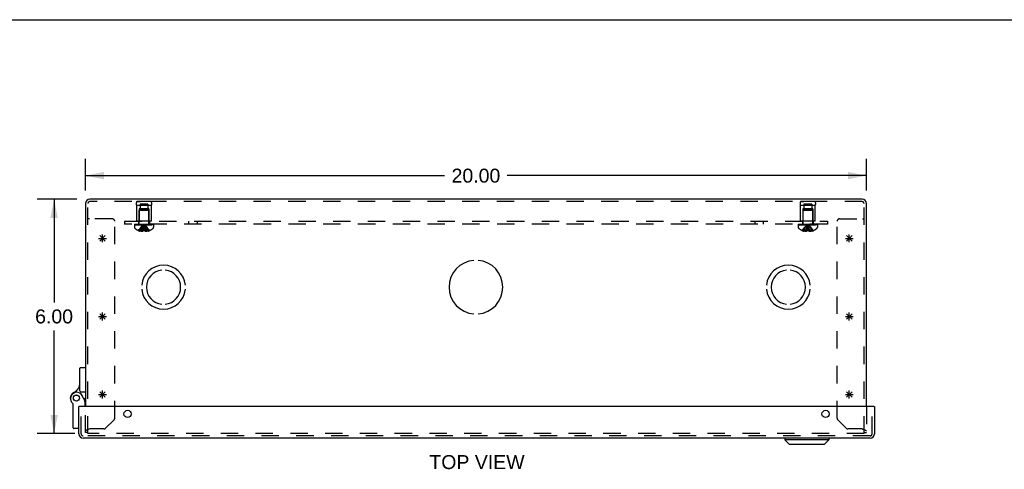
# Model space of a CAD drawing. Header units: inches. Extents: x 0 to 81, y 0 to 52.4.
# Tile 14 of 17: x 14.3 to 39.5, y 40.9 to 52.4. Entities that reach past the tile are written whole.
import ezdxf

# ---------------------------------------------------------------- set-up
doc = ezdxf.new("R2010")
doc.units = ezdxf.units.IN
doc.header["$LTSCALE"] = 4.452381
doc.header["$MEASUREMENT"] = 0
doc.linetypes.add('HIDDEN', pattern=[0.2, 0.1, -0.1])
doc.layers.get('0').update_dxf_attribs({"linetype": 'CONTINUOUS'})
for name, color, linetype in [('DEFAULT_2', 8, 'HIDDEN'), ('DIMENSIONS', 7, 'CONTINUOUS'), ('DOOR_ASSEMBLY', 7, 'CONTINUOUS'), ('OPEN', 7, 'CONTINUOUS'), ('SPOTWELDS', 7, 'CONTINUOUS'), ('SUBPANEL', 7, 'CONTINUOUS')]:
    doc.layers.add(name, color=color, linetype=linetype)
doc.styles.get("Standard").update_dxf_attribs({"font": 'arial.ttf'})
doc.dimstyles.new('DIMSTYLE_1', dxfattribs={"dimtxt": 0.357143, "dimasz": 0.47619, "dimexe": 0.09, "dimexo": 0.07, "dimgap": 0.0375, "dimtad": 0, "dimtih": 1, "dimtoh": 1, "dimzin": 4, "dimdsep": 46, "dimtxsty": 'Standard', "dimblk": '_FILLED', "dimblk1": '_FILLED', "dimblk2": '_FILLED', "dimcen": 0.09, "dimadec": 3, "dimazin": 1, "dimtfac": 1, "dimtdec": 3, "dimtofl": 0, "dimtmove": 0, "dimatfit": 3, "dimldrblk": '_FILLED', "dimfxl": 0, "dimtolj": 1, "dimtzin": 4, "dimarcsym": 0})

# ---------------------------------------------------------------- blocks, each defined once
blk = doc.blocks.new('_FILLED')
at = {"color": 0, "linetype": 'ByBlock'}
blk.add_solid([(0, 0), (-1, 0.2), (-1, -0.2)], dxfattribs=at)
blk = doc.blocks.new('*D1')
at = {"layer": 'DIMENSIONS', "color": 2, "linetype": 'Continuous'}
for p, q in [((15.97, 48.003), (15.97, 48.816)), ((35.97, 48.003), (35.97, 48.816)), ((15.97, 48.388), (25.167, 48.388)), ((35.97, 48.388), (26.773, 48.388))]:
    blk.add_line(p, q, dxfattribs=at)
at = {"layer": 'DIMENSIONS', "color": 2, "linetype": 'Continuous', "xscale": 0.4761904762, "yscale": 0.4761904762, "zscale": 0.4761904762, "rotation": 180}
blk.add_blockref('_FILLED', (15.97, 48.388), dxfattribs=at)
at = {"layer": 'DIMENSIONS', "color": 2, "linetype": 'Continuous', "xscale": 0.4761904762, "yscale": 0.4761904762, "zscale": 0.4761904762}
blk.add_blockref('_FILLED', (35.97, 48.388), dxfattribs=at)
at = {"layer": 'DIMENSIONS', "color": 2, "linetype": 'Continuous', "insert": (25.97, 48.566), "char_height": 0.3571, "width": 1.24801, "attachment_point": 2, "line_spacing_factor": 0.9}
blk.add_mtext('20.00', dxfattribs=at)
blk = doc.blocks.new('*D2')
at = {"layer": 'DIMENSIONS', "color": 2, "linetype": 'Continuous'}
for p, q in [((15.749, 47.782), (14.738, 47.782)), ((15.167, 47.782), (15.167, 45.139)), ((15.167, 41.782), (15.167, 44.425)), ((15.697, 41.782), (14.738, 41.782))]:
    blk.add_line(p, q, dxfattribs=at)
at = {"layer": 'DIMENSIONS', "color": 2, "linetype": 'Continuous', "xscale": 0.4761904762, "yscale": 0.4761904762, "zscale": 0.4761904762}
for p, rotation in [((15.167, 47.782), 90), ((15.167, 41.782), 270)]:
    blk.add_blockref('_FILLED', p, dxfattribs=dict(at, rotation=rotation))
at = {"layer": 'DIMENSIONS', "color": 2, "linetype": 'Continuous', "insert": (15.167, 44.961), "char_height": 0.3571, "width": 0.97053, "attachment_point": 2, "line_spacing_factor": 0.9}
blk.add_mtext('6.00', dxfattribs=at)

msp = doc.modelspace()

# ---------------------------------------------------------------- linework, layer by layer
at = {"color": 7, "linetype": 'Continuous'}
msp.add_line((0, 52.381), (80.952, 52.381), dxfattribs=at)
at = {"color": 3, "linetype": 'Continuous'}
for p, q in [((15.97, 47.67), (15.97, 42.473)), ((35.858, 47.782), (16.082, 47.782)), ((35.97, 42.473), (35.97, 47.67))]:
    msp.add_line(p, q, dxfattribs=at)
for centre, start, end in [((16.082, 47.67), 90, 180), ((35.858, 47.67), 0, 90)]:
    msp.add_arc(centre, 0.112, start, end, dxfattribs=at)
at = {"layer": 'DEFAULT_2', "color": 8, "linetype": 'HIDDEN'}
for p, q in [((16.03, 41.782), (16.03, 47.67)), ((35.858, 47.722), (16.082, 47.722)), ((17.282, 47.722), (17.37, 47.722)), ((17.658, 47.722), (17.282, 47.722)), ((17.368, 47.659), (17.368, 47.534)), ((17.571, 47.659), (17.368, 47.659)), ((17.658, 47.722), (17.57, 47.722)), ((17.571, 47.659), (17.571, 47.534)), ((34.282, 47.722), (34.37, 47.722)), ((34.658, 47.722), (34.282, 47.722)), ((34.571, 47.659), (34.368, 47.659)), ((34.368, 47.659), (34.368, 47.534)), ((34.658, 47.722), (34.57, 47.722)), ((34.571, 47.659), (34.571, 47.534)), ((35.91, 41.782), (35.91, 47.67)), ((17.282, 47.222), (17.282, 47.622)), ((17.658, 47.622), (17.282, 47.622)), ((17.345, 47.534), (17.345, 47.222)), ((17.595, 47.534), (17.345, 47.534)), ((17.356, 47.502), (17.346, 47.492)), ((17.346, 47.164), (17.346, 47.492)), ((17.594, 47.492), (17.346, 47.492)), ((17.584, 47.502), (17.356, 47.502)), ((17.584, 47.502), (17.594, 47.492)), ((17.594, 47.164), (17.594, 47.492)), ((17.595, 47.534), (17.595, 47.222)), ((17.658, 47.222), (17.658, 47.622)), ((34.658, 47.622), (34.282, 47.622)), ((34.282, 47.222), (34.282, 47.622)), ((34.595, 47.534), (34.345, 47.534)), ((34.345, 47.534), (34.345, 47.222)), ((34.356, 47.502), (34.346, 47.492)), ((34.594, 47.492), (34.346, 47.492)), ((34.346, 47.164), (34.346, 47.492)), ((34.584, 47.502), (34.356, 47.502)), ((34.584, 47.502), (34.594, 47.492)), ((34.594, 47.164), (34.594, 47.492)), ((34.595, 47.534), (34.595, 47.222)), ((34.658, 47.222), (34.658, 47.622)), ((16.07, 47.282), (16.03, 47.282)), ((16.657, 47.282), (16.07, 47.282)), ((16.72, 42.178), (16.72, 47.219)), ((17.658, 47.222), (17.282, 47.222)), ((34.658, 47.222), (34.282, 47.222)), ((35.22, 42.178), (35.22, 47.219)), ((35.283, 47.282), (35.87, 47.282)), ((35.87, 47.282), (35.91, 47.282)), ((17.224, 47.147), (17.224, 47.132)), ((17.224, 47.147), (17.716, 47.147)), ((17.716, 47.132), (17.224, 47.132)), ((17.224, 47.127), (17.224, 47.066)), ((17.224, 47.127), (17.716, 47.127)), ((17.232, 47.132), (17.232, 47.147)), ((17.25, 47.147), (17.25, 47.132)), ((17.271, 47.147), (17.271, 47.132)), ((17.277, 47.132), (17.277, 47.147)), ((17.282, 47.147), (17.282, 47.132)), ((17.302, 47.147), (17.302, 47.132)), ((17.312, 47.147), (17.312, 47.132)), ((17.33, 46.981), (17.329, 46.981)), ((17.33, 47.147), (17.33, 47.132)), ((17.33, 46.981), (17.331, 46.981)), ((17.452, 46.981), (17.331, 46.981)), ((17.353, 47.132), (17.353, 47.147)), ((17.364, 47.147), (17.364, 47.132)), ((17.365, 46.981), (17.365, 46.968)), ((17.399, 47.147), (17.399, 47.132)), ((17.403, 47.147), (17.403, 47.132)), ((17.42, 46.981), (17.42, 46.959)), ((17.452, 46.981), (17.455, 47.01)), ((17.452, 46.981), (17.452, 46.981)), ((17.452, 46.981), (17.452, 46.968)), ((17.455, 47.01), (17.457, 47.038)), ((17.473, 47.117), (17.47, 47.142)), ((17.473, 47.117), (17.47, 47.142)), ((17.488, 46.981), (17.488, 46.981)), ((17.488, 46.981), (17.488, 46.968)), ((17.609, 46.981), (17.488, 46.981)), ((17.52, 46.981), (17.52, 46.959)), ((17.537, 47.147), (17.537, 47.132)), ((17.541, 47.132), (17.541, 47.147)), ((17.574, 46.981), (17.574, 46.968)), ((17.576, 47.147), (17.576, 47.132)), ((17.587, 47.147), (17.587, 47.132)), ((17.61, 46.981), (17.609, 46.981)), ((17.61, 47.147), (17.61, 47.132)), ((17.61, 46.981), (17.61, 46.981)), ((17.628, 47.132), (17.628, 47.147)), ((17.638, 47.147), (17.638, 47.132)), ((17.658, 47.147), (17.658, 47.132)), ((17.663, 47.147), (17.663, 47.132)), ((17.669, 47.147), (17.669, 47.132)), ((17.69, 47.132), (17.69, 47.147)), ((17.708, 47.147), (17.708, 47.132)), ((17.716, 47.132), (17.716, 47.147)), ((17.716, 47.127), (17.716, 47.066)), ((34.224, 47.147), (34.716, 47.147)), ((34.224, 47.147), (34.224, 47.132)), ((34.716, 47.132), (34.224, 47.132)), ((34.224, 47.127), (34.716, 47.127)), ((34.224, 47.127), (34.224, 47.066)), ((34.232, 47.132), (34.232, 47.147)), ((34.25, 47.147), (34.25, 47.132)), ((34.271, 47.147), (34.271, 47.132)), ((34.277, 47.132), (34.277, 47.147)), ((34.282, 47.147), (34.282, 47.132)), ((34.302, 47.147), (34.302, 47.132)), ((34.312, 47.147), (34.312, 47.132)), ((34.33, 46.981), (34.329, 46.981)), ((34.33, 47.147), (34.33, 47.132)), ((34.331, 46.981), (34.33, 46.981)), ((34.452, 46.981), (34.331, 46.981)), ((34.353, 47.132), (34.353, 47.147)), ((34.364, 47.147), (34.364, 47.132)), ((34.365, 46.981), (34.365, 46.968)), ((34.399, 47.147), (34.399, 47.132)), ((34.403, 47.147), (34.403, 47.132)), ((34.42, 46.981), (34.42, 46.959)), ((34.452, 46.981), (34.455, 47.01)), ((34.452, 46.981), (34.452, 46.968)), ((34.452, 46.981), (34.452, 46.981)), ((34.455, 47.01), (34.457, 47.038)), ((34.473, 47.117), (34.47, 47.142)), ((34.609, 46.981), (34.488, 46.981)), ((34.488, 46.981), (34.488, 46.968)), ((34.488, 46.981), (34.488, 46.981)), ((34.52, 46.981), (34.52, 46.959)), ((34.537, 47.147), (34.537, 47.132)), ((34.541, 47.132), (34.541, 47.147)), ((34.574, 46.981), (34.574, 46.968)), ((34.576, 47.147), (34.576, 47.132)), ((34.587, 47.147), (34.587, 47.132)), ((34.61, 46.981), (34.609, 46.981)), ((34.61, 47.147), (34.61, 47.132)), ((34.61, 46.981), (34.61, 46.981)), ((34.628, 47.132), (34.628, 47.147)), ((34.638, 47.147), (34.638, 47.132)), ((34.658, 47.147), (34.658, 47.132)), ((34.663, 47.147), (34.663, 47.132)), ((34.669, 47.147), (34.669, 47.132)), ((34.69, 47.132), (34.69, 47.147)), ((34.708, 47.147), (34.708, 47.132)), ((34.716, 47.132), (34.716, 47.147)), ((34.716, 47.127), (34.716, 47.066)), ((15.97, 41.812), (15.97, 42.473)), ((35.97, 42.473), (35.97, 41.812)), ((16.488, 41.92), (16.702, 42.133)), ((35.238, 42.133), (35.452, 41.92)), ((16.444, 41.902), (16.082, 41.902)), ((35.858, 41.902), (35.496, 41.902)), ((16.03, 41.812), (15.97, 41.812)), ((35.91, 41.782), (16.03, 41.782)), ((35.91, 41.812), (35.97, 41.812))]:
    msp.add_line(p, q, dxfattribs=at)
for points in [[(17.33, 46.981), (17.349, 47.01), (17.371, 47.038), (17.393, 47.065), (17.417, 47.092), (17.443, 47.117), (17.47, 47.142)], [(17.365, 46.981), (17.38, 47.01), (17.396, 47.038), (17.413, 47.065), (17.431, 47.092), (17.45, 47.117), (17.47, 47.142)], [(17.42, 46.959), (17.415, 46.959), (17.41, 46.96), (17.405, 46.96), (17.4, 46.961), (17.394, 46.962), (17.389, 46.963), (17.383, 46.964), (17.378, 46.965), (17.372, 46.966), (17.365, 46.968)], [(17.42, 46.981), (17.427, 47.01), (17.435, 47.038), (17.443, 47.065), (17.451, 47.092), (17.46, 47.117), (17.47, 47.142)], [(17.452, 46.968), (17.448, 46.966), (17.444, 46.965), (17.44, 46.963), (17.436, 46.962), (17.432, 46.961), (17.428, 46.96), (17.424, 46.959), (17.42, 46.959)], [(17.488, 46.981), (17.482, 46.981), (17.476, 46.981), (17.47, 46.981), (17.464, 46.981), (17.458, 46.981), (17.452, 46.981)], [(17.457, 47.038), (17.46, 47.065), (17.463, 47.092), (17.467, 47.117)], [(17.46, 47.065), (17.463, 47.092), (17.467, 47.117), (17.47, 47.142)], [(17.52, 46.981), (17.513, 47.01), (17.505, 47.038), (17.497, 47.065), (17.489, 47.092), (17.48, 47.117), (17.47, 47.142)], [(17.574, 46.981), (17.56, 47.01), (17.544, 47.038), (17.527, 47.065), (17.509, 47.092), (17.49, 47.117), (17.47, 47.142)], [(17.61, 46.981), (17.591, 47.01), (17.569, 47.038), (17.547, 47.065), (17.523, 47.092), (17.497, 47.117), (17.47, 47.142)], [(17.488, 46.981), (17.485, 47.01), (17.483, 47.038), (17.48, 47.065), (17.477, 47.092), (17.473, 47.117)], [(17.488, 46.981), (17.485, 47.01), (17.483, 47.038), (17.48, 47.065), (17.477, 47.092)], [(17.488, 46.968), (17.492, 46.966), (17.496, 46.965), (17.5, 46.963)], [(17.52, 46.959), (17.516, 46.959), (17.512, 46.96), (17.508, 46.961), (17.504, 46.962), (17.5, 46.963)], [(17.574, 46.968), (17.568, 46.966), (17.562, 46.965), (17.557, 46.964), (17.551, 46.963), (17.546, 46.962), (17.54, 46.961), (17.535, 46.96), (17.53, 46.96), (17.525, 46.959), (17.52, 46.959)], [(34.33, 46.981), (34.349, 47.01), (34.371, 47.038), (34.393, 47.065), (34.417, 47.092), (34.443, 47.117), (34.47, 47.142)], [(34.365, 46.981), (34.38, 47.01), (34.396, 47.038), (34.413, 47.065), (34.431, 47.092), (34.45, 47.117), (34.47, 47.142)], [(34.42, 46.959), (34.415, 46.959), (34.41, 46.96), (34.405, 46.96), (34.4, 46.961), (34.394, 46.962), (34.389, 46.963), (34.383, 46.964), (34.378, 46.965), (34.372, 46.966), (34.365, 46.968)], [(34.42, 46.981), (34.427, 47.01), (34.435, 47.038), (34.443, 47.065), (34.451, 47.092), (34.46, 47.117), (34.47, 47.142)], [(34.452, 46.968), (34.448, 46.966), (34.444, 46.965), (34.44, 46.963), (34.436, 46.962), (34.432, 46.961), (34.428, 46.96), (34.424, 46.959), (34.42, 46.959)], [(34.464, 46.981), (34.458, 46.981), (34.452, 46.981)], [(34.457, 47.038), (34.46, 47.065), (34.463, 47.092), (34.467, 47.117), (34.47, 47.142)], [(34.46, 47.065), (34.463, 47.092), (34.467, 47.117), (34.47, 47.142)], [(34.464, 46.981), (34.47, 46.981), (34.476, 46.981)], [(34.61, 46.981), (34.591, 47.01), (34.569, 47.038), (34.547, 47.065), (34.523, 47.092), (34.497, 47.117), (34.47, 47.142)], [(34.574, 46.981), (34.56, 47.01), (34.544, 47.038), (34.527, 47.065), (34.509, 47.092), (34.49, 47.117), (34.47, 47.142)], [(34.52, 46.981), (34.513, 47.01), (34.505, 47.038), (34.497, 47.065), (34.489, 47.092), (34.48, 47.117), (34.47, 47.142)], [(34.488, 46.981), (34.485, 47.01), (34.483, 47.038), (34.48, 47.065), (34.477, 47.092), (34.473, 47.117)], [(34.488, 46.981), (34.482, 46.981), (34.476, 46.981)], [(34.488, 46.981), (34.485, 47.01), (34.483, 47.038), (34.48, 47.065), (34.477, 47.092)], [(34.52, 46.959), (34.516, 46.959), (34.512, 46.96), (34.508, 46.961), (34.504, 46.962), (34.5, 46.963), (34.496, 46.965), (34.492, 46.966), (34.488, 46.968)], [(34.574, 46.968), (34.568, 46.966), (34.562, 46.965), (34.557, 46.964), (34.551, 46.963), (34.546, 46.962), (34.54, 46.961), (34.535, 46.96), (34.53, 46.96), (34.525, 46.959), (34.52, 46.959)], [(16.082, 41.902), (16.067, 41.897), (16.053, 41.892), (16.039, 41.887), (16.026, 41.882), (16.014, 41.877), (16.003, 41.872), (15.993, 41.867), (15.985, 41.862), (15.979, 41.857), (15.974, 41.852), (15.971, 41.847), (15.97, 41.842)], [(35.858, 41.902), (35.873, 41.897), (35.887, 41.892), (35.901, 41.887), (35.914, 41.882), (35.926, 41.877), (35.937, 41.872), (35.947, 41.867), (35.955, 41.862), (35.961, 41.857), (35.966, 41.852), (35.969, 41.847), (35.97, 41.842)]]:
    msp.add_lwpolyline(points, dxfattribs=at)
for centre, radius, start, end in [((16.082, 47.67), 0.052, 90, 180), ((17.369, 47.672), 0.1, 150.0508, 209.9492), ((17.571, 47.672), 0.1, 330.0508, 29.9492), ((34.369, 47.672), 0.1, 150.0508, 209.9492), ((34.571, 47.672), 0.1, 330.0508, 29.9492), ((35.858, 47.67), 0.052, 0, 90), ((16.657, 47.219), 0.063, 0, 90), ((17.309, 47.164), 0.0372, 332.4601, 360), ((17.631, 47.164), 0.0372, 180, 207.5399), ((34.309, 47.164), 0.0372, 332.4601, 360), ((34.631, 47.164), 0.0372, 180, 207.5399), ((35.283, 47.219), 0.063, 90, 180), ((17.259, 47.066), 0.035, 180, 229.0666), ((17.47, 47.309), 0.357, 229.0666, 246.8273), ((17.309, 47.164), 0.0372, 270, 300.0497), ((17.47, 47.309), 0.357, 246.9983, 252.9593), ((17.47, 47.309), 0.357, 287.0407, 293.0017), ((17.47, 47.309), 0.357, 293.1727, 310.9334), ((17.631, 47.164), 0.0372, 239.9503, 270), ((17.681, 47.066), 0.035, 310.9334, 360), ((34.259, 47.066), 0.035, 180, 229.0666), ((34.47, 47.309), 0.357, 229.0666, 246.8273), ((34.309, 47.164), 0.0372, 270, 300.0497), ((34.47, 47.309), 0.357, 246.9983, 252.9593), ((34.47, 47.309), 0.357, 287.0407, 293.0017), ((34.47, 47.309), 0.357, 293.1727, 310.9334), ((34.631, 47.164), 0.0372, 239.9503, 270), ((34.681, 47.066), 0.035, 310.9334, 360), ((16.657, 42.178), 0.063, 315, 360), ((35.283, 42.178), 0.063, 180, 225), ((16.444, 41.965), 0.063, 270, 315), ((35.496, 41.965), 0.063, 225, 270)]:
    msp.add_arc(centre, radius, start, end, dxfattribs=at)
at = {"layer": 'DOOR_ASSEMBLY', "color": 7, "linetype": 'Continuous'}
for p, q in [((15.825, 42.875), (15.825, 43.456)), ((15.845, 43.476), (15.97, 43.476)), ((15.845, 42.855), (15.97, 42.855)), ((15.96, 42.609), (15.89, 42.751)), ((15.97, 42.692), (15.935, 42.66)), ((15.946, 42.637), (15.97, 42.637)), ((15.655, 41.929), (15.655, 42.539)), ((15.815, 42.473), (15.8, 42.473)), ((15.96, 42.473), (15.96, 42.609)), ((36.16, 42.473), (36.175, 42.473)), ((15.8, 41.909), (15.675, 41.909)), ((33.879, 41.663), (33.879, 41.625)), ((35.004, 41.625), (33.879, 41.625)), ((33.997, 41.507), (33.879, 41.625)), ((34.886, 41.507), (35.004, 41.625)), ((35.004, 41.663), (35.004, 41.625)), ((34.886, 41.507), (33.997, 41.507))]:
    msp.add_line(p, q, dxfattribs=at)
at = {"layer": 'DOOR_ASSEMBLY', "color": 3, "linetype": 'Continuous'}
for p, q in [((15.8, 41.775), (15.8, 42.473)), ((36.16, 42.473), (15.815, 42.473)), ((36.175, 42.473), (36.175, 41.775)), ((36.063, 41.663), (15.912, 41.663))]:
    msp.add_line(p, q, dxfattribs=at)
at = {"layer": 'DOOR_ASSEMBLY', "color": 8, "linetype": 'HIDDEN'}
for p, q in [((15.86, 41.775), (15.86, 42.473)), ((36.115, 41.775), (36.115, 42.473)), ((36.063, 41.723), (15.912, 41.723))]:
    msp.add_line(p, q, dxfattribs=at)
at = {"layer": 'DOOR_ASSEMBLY', "color": 7, "linetype": 'Continuous'}
for points in [[(15.946, 42.606), (15.943, 42.605), (15.94, 42.604)], [(15.96, 42.609), (15.96, 42.609), (15.946, 42.606)]]:
    msp.add_lwpolyline(points, dxfattribs=at)
for radius in [0.079, 0.078]:
    msp.add_circle((15.74, 42.692), radius, dxfattribs=at)
at = {"layer": 'DOOR_ASSEMBLY', "color": 3, "linetype": 'Continuous'}
for centre in [(17.05, 42.285), (34.925, 42.285)]:
    msp.add_circle(centre, 0.0938, dxfattribs=at)
at = {"layer": 'DOOR_ASSEMBLY', "color": 7, "linetype": 'Continuous'}
for centre, radius, start, end in [((15.845, 43.456), 0.02, 90, 180), ((15.575, 43.065), 0.25, 293.8265, 360), ((15.845, 42.875), 0.02, 180, 270), ((15.74, 42.692), 0.158, 113.8265, 201.112), ((15.747, 42.68), 0.16, 26.148, 231.7894), ((15.635, 42.539), 0.02, 0, 51.7894), ((15.675, 41.929), 0.02, 180, 270)]:
    msp.add_arc(centre, radius, start, end, dxfattribs=at)
at = {"layer": 'DOOR_ASSEMBLY', "color": 3, "linetype": 'Continuous'}
for centre, start, end in [((15.912, 41.775), 180, 270), ((36.063, 41.775), 270, 360)]:
    msp.add_arc(centre, 0.112, start, end, dxfattribs=at)
at = {"layer": 'DOOR_ASSEMBLY', "color": 8, "linetype": 'HIDDEN'}
for centre, start, end in [((15.912, 41.775), 180, 270), ((36.063, 41.775), 270, 360)]:
    msp.add_arc(centre, 0.052, start, end, dxfattribs=at)
at = {"layer": 'OPEN', "color": 40, "linetype": 'Continuous'}
for centre, radius, start, end in [((25.97, 45.532), 0.688, 94.5886, 265.4114), ((25.97, 45.532), 0.688, 274.5886, 85.4114), ((17.97, 45.532), 0.562, 5.6112, 174.3888), ((17.97, 45.532), 0.438, 95.9037, 264.0963), ((17.97, 45.532), 0.438, 275.9037, 84.0963), ((33.97, 45.532), 0.562, 5.6112, 174.3888), ((33.97, 45.532), 0.438, 95.9037, 264.0963), ((33.97, 45.532), 0.438, 275.9037, 84.0963), ((17.97, 45.532), 0.562, 185.6112, 354.3888), ((33.97, 45.532), 0.562, 185.6112, 354.3888)]:
    msp.add_arc(centre, radius, start, end, dxfattribs=at)
at = {"layer": 'SPOTWELDS', "color": 40, "linetype": 'Continuous'}
for p, q in [((16.307, 46.782), (16.507, 46.782)), ((16.337, 46.711), (16.478, 46.853)), ((16.478, 46.711), (16.337, 46.853)), ((16.407, 46.682), (16.407, 46.882)), ((35.432, 46.782), (35.632, 46.782)), ((35.462, 46.711), (35.603, 46.853)), ((35.603, 46.711), (35.462, 46.853)), ((35.532, 46.682), (35.532, 46.882)), ((16.407, 44.682), (16.407, 44.882)), ((35.532, 44.682), (35.532, 44.882)), ((16.307, 44.782), (16.507, 44.782)), ((16.337, 44.711), (16.478, 44.853)), ((16.478, 44.711), (16.337, 44.853)), ((35.432, 44.782), (35.632, 44.782)), ((35.462, 44.711), (35.603, 44.853)), ((35.603, 44.711), (35.462, 44.853)), ((16.407, 42.682), (16.407, 42.882)), ((35.532, 42.682), (35.532, 42.882)), ((16.307, 42.782), (16.507, 42.782)), ((16.478, 42.711), (16.337, 42.853)), ((16.337, 42.711), (16.478, 42.853)), ((35.432, 42.782), (35.632, 42.782)), ((35.603, 42.711), (35.462, 42.853)), ((35.462, 42.711), (35.603, 42.853))]:
    msp.add_line(p, q, dxfattribs=at)
at = {"layer": 'SUBPANEL', "color": 8, "linetype": 'HIDDEN'}
for p, q in [((16.97, 47.222), (16.97, 47.147)), ((16.97, 47.222), (34.97, 47.222)), ((17.329, 47.222), (17.329, 47.147)), ((17.61, 47.222), (17.61, 47.147)), ((18.611, 47.222), (18.611, 47.147)), ((18.829, 47.222), (18.829, 47.147)), ((33.111, 47.222), (33.111, 47.147)), ((33.329, 47.222), (33.329, 47.147)), ((34.329, 47.222), (34.329, 47.147)), ((34.61, 47.222), (34.61, 47.147)), ((34.97, 47.222), (34.97, 47.147)), ((34.97, 47.147), (16.97, 47.147))]:
    msp.add_line(p, q, dxfattribs=at)

# ---------------------------------------------------------------- texts
at = {"layer": 'DIMENSIONS', "color": 2, "linetype": 'Continuous', "insert": (25.997, 41.231), "char_height": 0.3571, "width": 2.43362, "attachment_point": 2, "line_spacing_factor": 0.9}
msp.add_mtext('TOP VIEW', dxfattribs=at)

# ---------------------------------------------------------------- dimensions: what is measured, and where the dimension line sits
at = {"layer": 'DIMENSIONS', "color": 2, "linetype": 'Continuous'}
dim = msp.add_linear_dim(base=(35.97, 48.388), p1=(15.97, 48.886), p2=(35.97, 48.886), dimstyle='DIMSTYLE_1', dxfattribs=at)
dim.commit()
dim.dimension.update_dxf_attribs({"geometry": '*D1', "text_midpoint": (25.965, 48.386), "dimtype": 160})
dim = msp.add_linear_dim(base=(15.167, 41.782), p1=(15.819, 47.782), p2=(15.767, 41.782), angle=270, dimstyle='DIMSTYLE_1', dxfattribs=at)
dim.commit()
dim.dimension.update_dxf_attribs({"geometry": '*D2', "text_midpoint": (15.164, 44.78), "dimtype": 160})

doc.saveas('drawing.dxf')
